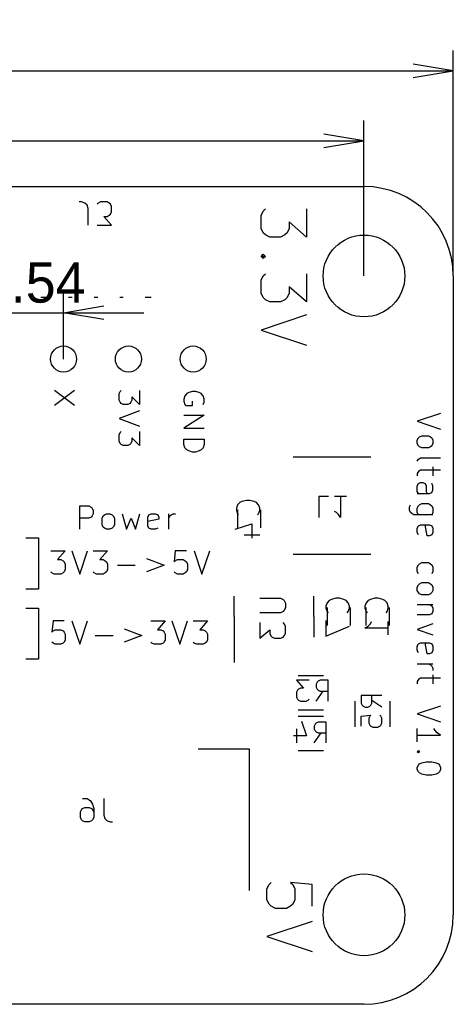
# Model space of a CAD drawing. Header units: millimetres. Extents: x -6.9 to 40, y -32 to 6.5.
# Tile 2 of 2: x 23 to 40, y -32 to 6.5. Entities that reach past the tile are written whole.
import ezdxf
from ezdxf.enums import TextEntityAlignment as Align

# ---------------------------------------------------------------- set-up
doc = ezdxf.new("R2010")
doc.units = ezdxf.units.MM
for name, color, linetype in [('BLACK', 7, 'Continuous'), ('Default', 7, 'Continuous'), ('WHITE', 7, 'Continuous')]:
    doc.layers.add(name, color=color, linetype=linetype)
doc.styles.add('SEACAD_Solid_Edge_ANSI', font='seans.ttf')
doc.dimstyles.new('JIS_(mm)', dxfattribs={"dimtxt": 1.575, "dimasz": 1.575, "dimexe": 0.7875, "dimexo": 0, "dimgap": 0.39375, "dimtad": 1, "dimdsep": 46, "dimtxsty": 'SEACAD_Solid_Edge_ANSI', "dimblk1": '_SE_OPEN', "dimblk2": '_SE_OPEN', "dimsah": 1, "dimcen": 0.7875, "dimadec": 0, "dimazin": 0, "dimtfac": 0.5, "dimtmove": 0, "dimatfit": 3, "dimfxl": 1, "dimarcsym": 0})

# ---------------------------------------------------------------- blocks, each defined once
blk = doc.blocks.new('DMBLK1')
at = {"layer": 'Default', "color": 7, "linetype": 'Continuous'}
for p, q in [((0, -3.5), (0, 5.319)), ((40, -3.5), (40, 5.319)), ((0, 4.532), (40, 4.532))]:
    blk.add_line(p, q, dxfattribs=at)
for points in [[(1.575, 4.269), (0, 4.532), (1.575, 4.794)], [(38.425, 4.269), (40, 4.532), (38.425, 4.794)]]:
    blk.add_lwpolyline(points, dxfattribs=at)
at = {"layer": 'Default', "color": 7, "linetype": 'Continuous', "style": 'SEACAD_Solid_Edge_ANSI'}
blk.add_text('40', height=1.575, dxfattribs=at).set_placement((18.848, 6.5), align=Align.TOP_LEFT)
blk = doc.blocks.new('_SE_OPEN')
at = {"color": 0}
for p, q in [((-1, 0.1665), (0, 0)), ((0, 0), (-1, -0.1665)), ((0, 0), (-1, 0))]:
    blk.add_line(p, q, dxfattribs=at)
blk = doc.blocks.new('DMBLK4')
at = {"layer": 'Default', "color": 7, "linetype": 'Continuous'}
for p, q in [((3.5, -3.5), (3.5, 2.578)), ((36.5, -3.5), (36.5, 2.578)), ((3.5, 1.791), (36.5, 1.791))]:
    blk.add_line(p, q, dxfattribs=at)
for points in [[(5.075, 1.528), (3.5, 1.791), (5.075, 2.053)], [(34.925, 1.528), (36.5, 1.791), (34.925, 2.053)]]:
    blk.add_lwpolyline(points, dxfattribs=at)
at = {"layer": 'Default', "color": 7, "linetype": 'Continuous', "style": 'SEACAD_Solid_Edge_ANSI'}
blk.add_text('33', height=1.575, dxfattribs=at).set_placement((18.848, 3.76), align=Align.TOP_LEFT)
blk = doc.blocks.new('DMBLK5')
at = {"layer": 'Default', "color": 7, "linetype": 'Continuous'}
for p, q in [((22.19, -6.75), (22.19, -4.149)), ((24.73, -6.75), (24.73, -4.149)), ((19.04, -4.936), (27.88, -4.936))]:
    blk.add_line(p, q, dxfattribs=at)
for points in [[(20.615, -5.199), (22.19, -4.936), (20.615, -4.674)], [(26.305, -5.199), (24.73, -4.936), (26.305, -4.674)]]:
    blk.add_lwpolyline(points, dxfattribs=at)
at = {"layer": 'Default', "color": 7, "linetype": 'Continuous', "style": 'SEACAD_Solid_Edge_ANSI'}
blk.add_text('2.54', height=1.575, dxfattribs=at).set_placement((21.491, -2.968), align=Align.TOP_LEFT)

msp = doc.modelspace()

# ---------------------------------------------------------------- linework, layer by layer
at = {"layer": 'BLACK', "color": 7, "linetype": 'Continuous'}
for p, q in [((3.5, 0), (36.5, 0)), ((25.4339, -0.60234), (25.3469, -0.60234)), ((25.5646, -0.64589), (25.4339, -0.60234)), ((25.6517, -0.73297), (25.5646, -0.64589)), ((25.6952, -0.8636), (25.6517, -0.73297)), ((26.0871, -0.64589), (26.0435, -0.68943)), ((26.1742, -0.60234), (26.0871, -0.64589)), ((26.4354, -0.60234), (26.1742, -0.60234)), ((26.5225, -0.64589), (26.4354, -0.60234)), ((26.5661, -0.68943), (26.5225, -0.64589)), ((26.6096, -0.77651), (26.5661, -0.68943)), ((25.6952, -1.51674), (25.6952, -0.8636)), ((26.4354, -1.1684), (26.5225, -1.12486)), ((26.5225, -1.12486), (26.5661, -1.08131)), ((26.5661, -1.08131), (26.6096, -0.99423)), ((26.6096, -0.99423), (26.6096, -0.77651)), ((32.4697, -1.12933), (32.5543, -0.96)), ((32.4697, -1.63733), (32.4697, -1.12933)), ((32.5543, -0.96), (32.639, -0.87533)), ((34.2477, -0.87533), (34.2477, -1.976)), ((26.0435, -1.51674), (26.6096, -1.51674)), ((26.6096, -1.51674), (26.3048, -1.1684)), ((26.3048, -1.1684), (26.4354, -1.1684)), ((34.2477, -1.976), (33.5703, -1.38333)), ((33.5703, -1.38333), (33.5703, -1.63733)), ((32.5543, -1.80667), (32.4697, -1.63733)), ((32.639, -1.89133), (32.5543, -1.80667)), ((32.8083, -1.976), (32.639, -1.89133)), ((33.401, -1.89133), (33.2317, -1.976)), ((33.4857, -1.80667), (33.401, -1.89133)), ((33.5703, -1.63733), (33.4857, -1.80667)), ((33.2317, -1.976), (32.8083, -1.976)), ((32.4697, -2.738), (32.5543, -2.65333)), ((32.5543, -2.65333), (32.639, -2.738)), ((32.5543, -2.82267), (32.4697, -2.738)), ((32.639, -2.738), (32.4697, -2.738)), ((32.639, -2.738), (32.5543, -2.82267)), ((32.5543, -3.5), (32.639, -3.41533)), ((34.2477, -3.41533), (34.2477, -4.516)), ((32.4697, -3.66933), (32.5543, -3.5)), ((32.4697, -4.17733), (32.4697, -3.66933)), ((40, -3.5), (40, -28.5)), ((32.5543, -4.34667), (32.4697, -4.17733)), ((33.5703, -4.17733), (33.4857, -4.34667)), ((34.2477, -4.516), (33.5703, -3.92333)), ((33.5703, -3.92333), (33.5703, -4.17733)), ((24.067, -4.3395), (23.841, -4.3395)), ((25.067, -4.3395), (24.929, -4.3395)), ((26.067, -4.3395), (25.929, -4.3395)), ((27.067, -4.3395), (26.929, -4.3395)), ((28.159, -4.3395), (27.929, -4.3395)), ((32.639, -4.43133), (32.5543, -4.34667)), ((32.8083, -4.516), (32.639, -4.43133)), ((33.2317, -4.516), (32.8083, -4.516)), ((33.401, -4.43133), (33.2317, -4.516)), ((33.4857, -4.34667), (33.401, -4.43133)), ((34.2477, -5.024), (32.4697, -5.61667)), ((32.4697, -5.61667), (34.2477, -6.20933)), ((25.1635, -7.97606), (24.3761, -8.56873)), ((25.1635, -8.56873), (24.3761, -7.97606)), ((26.9115, -8.10306), (26.949, -8.01839)), ((26.949, -8.01839), (26.9865, -7.97606)), ((27.6989, -7.97606), (27.6989, -8.52639)), ((29.6344, -8.06073), (29.5594, -8.10306)), ((29.7844, -8.01839), (29.6344, -8.06073)), ((29.8969, -8.01839), (29.7844, -8.01839)), ((30.0469, -8.06073), (29.8969, -8.01839)), ((30.1219, -8.10306), (30.0469, -8.06073)), ((26.9115, -8.35706), (26.9115, -8.10306)), ((26.949, -8.44173), (26.9115, -8.35706)), ((26.9865, -8.48406), (26.949, -8.44173)), ((27.3615, -8.44173), (27.324, -8.48406)), ((27.3989, -8.35706), (27.3615, -8.44173)), ((27.6989, -8.52639), (27.3989, -8.23006)), ((27.3989, -8.23006), (27.3989, -8.35706)), ((29.4844, -8.18773), (29.4469, -8.31473)), ((29.4469, -8.31473), (29.4469, -8.39939)), ((29.4469, -8.39939), (29.4844, -8.52639)), ((29.5594, -8.10306), (29.4844, -8.18773)), ((29.7844, -8.56873), (29.7844, -8.39939)), ((30.1968, -8.18773), (30.1219, -8.10306)), ((30.2343, -8.31473), (30.1968, -8.18773)), ((30.1968, -8.52639), (30.2343, -8.44173)), ((30.2343, -8.44173), (30.2343, -8.31473)), ((27.6989, -8.78039), (26.9115, -9.07673)), ((27.0615, -8.52639), (26.9865, -8.48406)), ((27.249, -8.52639), (27.0615, -8.52639)), ((27.324, -8.48406), (27.249, -8.52639)), ((29.4844, -8.52639), (29.5219, -8.56873)), ((29.5219, -8.56873), (29.7844, -8.56873)), ((26.9115, -9.07673), (27.6989, -9.37306)), ((29.4469, -8.94973), (30.2343, -8.94973)), ((30.2343, -8.94973), (29.4469, -9.45773)), ((39.5007, -8.88074), (38.5863, -9.18554)), ((38.5863, -9.18554), (39.5007, -9.49034)), ((26.9115, -9.71173), (26.949, -9.62706)), ((26.949, -9.62706), (26.9865, -9.58473)), ((27.6989, -9.58473), (27.6989, -10.1351)), ((29.4469, -9.45773), (30.2343, -9.45773)), ((26.9115, -9.96573), (26.9115, -9.71173)), ((26.949, -10.0504), (26.9115, -9.96573)), ((27.3989, -9.96573), (27.3615, -10.0504)), ((27.6989, -10.1351), (27.3989, -9.83873)), ((27.3989, -9.83873), (27.3989, -9.96573)), ((29.4469, -9.88106), (30.2343, -9.88106)), ((29.4469, -10.0927), (29.4469, -9.88106)), ((30.2343, -9.88106), (30.2343, -10.0927)), ((38.5863, -9.92577), (38.6299, -9.83868)), ((38.5863, -10.0564), (38.5863, -9.92577)), ((38.6299, -9.83868), (38.6734, -9.79514)), ((38.6734, -9.79514), (38.7605, -9.7516)), ((38.7605, -9.7516), (39.0218, -9.7516)), ((39.0218, -9.7516), (39.1089, -9.79514)), ((39.1089, -9.79514), (39.1524, -9.83868)), ((39.1524, -9.83868), (39.1959, -9.92577)), ((39.1959, -9.92577), (39.1959, -10.0564)), ((26.9865, -10.0927), (26.949, -10.0504)), ((27.0615, -10.1351), (26.9865, -10.0927)), ((27.249, -10.1351), (27.0615, -10.1351)), ((27.324, -10.0927), (27.249, -10.1351)), ((27.3615, -10.0504), (27.324, -10.0927)), ((29.4844, -10.2197), (29.4469, -10.0927)), ((29.5594, -10.3044), (29.4844, -10.2197)), ((29.6344, -10.3467), (29.5594, -10.3044)), ((29.7844, -10.3891), (29.6344, -10.3467)), ((29.8969, -10.3891), (29.7844, -10.3891)), ((30.0469, -10.3467), (29.8969, -10.3891)), ((30.1219, -10.3044), (30.0469, -10.3467)), ((30.1968, -10.2197), (30.1219, -10.3044)), ((30.2343, -10.0927), (30.1968, -10.2197)), ((38.6299, -10.1435), (38.5863, -10.0564)), ((38.6734, -10.187), (38.6299, -10.1435)), ((38.7605, -10.2306), (38.6734, -10.187)), ((39.0218, -10.2306), (38.7605, -10.2306)), ((39.1089, -10.187), (39.0218, -10.2306)), ((39.1524, -10.1435), (39.1089, -10.187)), ((39.1959, -10.0564), (39.1524, -10.1435)), ((36.774, -10.595), (33.726, -10.595)), ((38.5863, -10.7531), (38.6299, -10.666)), ((38.6299, -10.666), (38.717, -10.6225)), ((38.717, -10.6225), (39.5007, -10.6225)), ((38.6299, -11.145), (38.5863, -11.2321)), ((38.717, -11.1014), (38.6299, -11.145)), ((39.5007, -11.1014), (38.717, -11.1014)), ((39.1959, -10.9708), (39.1959, -11.3191)), ((38.5863, -11.2321), (38.5863, -11.3191)), ((38.5863, -11.711), (38.6299, -11.6239)), ((38.5863, -11.9287), (38.5863, -11.711)), ((38.6299, -12.0158), (38.5863, -11.9287)), ((38.6299, -11.6239), (38.717, -11.5804)), ((38.717, -11.5804), (38.8041, -11.5804)), ((38.8041, -11.5804), (38.8911, -11.6239)), ((38.8911, -11.6239), (38.9347, -11.711)), ((38.9347, -11.711), (38.9347, -11.9287)), ((38.9347, -11.9287), (38.9782, -12.0158)), ((39.1959, -11.711), (39.1524, -11.6239)), ((39.1524, -11.9723), (39.1959, -11.8852)), ((39.1959, -11.8852), (39.1959, -11.711)), ((31.717, -12.3251), (31.6299, -12.3686)), ((31.8911, -12.2815), (31.717, -12.3251)), ((32.0218, -12.2815), (31.8911, -12.2815)), ((32.1959, -12.3251), (32.0218, -12.2815)), ((32.283, -12.3686), (32.1959, -12.3251)), ((35.1145, -12.1323), (34.7275, -12.1323)), ((34.7275, -12.1323), (34.7275, -12.9451)), ((35.8112, -12.1323), (35.3468, -12.1323)), ((35.579, -12.1323), (35.579, -12.9451)), ((38.5863, -12.0158), (39.0653, -12.0158)), ((39.0653, -12.0158), (39.1524, -11.9723)), ((25.371, -13.4137), (25.371, -12.4993)), ((25.371, -12.4993), (25.7193, -12.4993)), ((25.7193, -12.4993), (25.8064, -12.5428)), ((25.8064, -12.5428), (25.8499, -12.5863)), ((25.8499, -12.5863), (25.8935, -12.6734)), ((25.8935, -12.6734), (25.8935, -12.8041)), ((31.5428, -12.4557), (31.4993, -12.5863)), ((31.4993, -12.5863), (31.4993, -12.6734)), ((31.4993, -12.6734), (31.5428, -12.8041)), ((31.6299, -12.3686), (31.5428, -12.4557)), ((31.5524, -13.35), (31.5524, -12.65)), ((32.3701, -12.4557), (32.283, -12.3686)), ((32.4137, -12.5863), (32.3701, -12.4557)), ((32.3701, -12.8041), (32.4137, -12.6734)), ((32.4137, -12.6734), (32.4137, -12.5863)), ((32.4476, -12.65), (32.4476, -13.35)), ((35.4242, -12.7516), (35.3468, -12.7129)), ((38.2815, -12.5383), (38.3251, -12.4513)), ((38.2815, -12.669), (38.2815, -12.5383)), ((38.3251, -12.7561), (38.2815, -12.669)), ((38.5863, -12.5819), (38.6299, -12.4948)), ((38.5863, -12.7561), (38.5863, -12.5819)), ((38.6299, -12.4948), (38.6734, -12.4513)), ((38.6734, -12.4513), (38.7605, -12.4077)), ((38.7605, -12.4077), (39.0218, -12.4077)), ((39.0218, -12.4077), (39.1089, -12.4513)), ((39.1089, -12.4513), (39.1524, -12.4948)), ((39.1524, -12.4948), (39.1959, -12.5819)), ((39.1959, -12.5819), (39.1959, -12.7561)), ((25.7193, -12.9782), (25.371, -12.9782)), ((25.8064, -12.9347), (25.7193, -12.9782)), ((25.8499, -12.8911), (25.8064, -12.9347)), ((25.8935, -12.8041), (25.8499, -12.8911)), ((26.2418, -12.9782), (26.2854, -12.8911)), ((26.2418, -13.2395), (26.2418, -12.9782)), ((26.2854, -12.8911), (26.3289, -12.8476)), ((26.3289, -12.8476), (26.416, -12.8041)), ((26.416, -12.8041), (26.5466, -12.8041)), ((26.5466, -12.8041), (26.6337, -12.8476)), ((26.6337, -12.8476), (26.6773, -12.8911)), ((26.6773, -12.8911), (26.7208, -12.9782)), ((26.7208, -12.9782), (26.7208, -13.2395)), ((27.0256, -12.8041), (27.1998, -13.4137)), ((27.1998, -13.4137), (27.3739, -12.9782)), ((27.3739, -12.9782), (27.5481, -13.4137)), ((27.5481, -13.4137), (27.7223, -12.8041)), ((28.0271, -12.9347), (28.0706, -12.8476)), ((28.0271, -13.283), (28.0271, -12.9347)), ((28.4625, -13.0218), (28.0271, -13.1089)), ((28.0706, -12.8476), (28.1577, -12.8041)), ((28.1577, -12.8041), (28.3319, -12.8041)), ((28.3319, -12.8041), (28.419, -12.8476)), ((28.419, -12.8476), (28.4625, -12.9347)), ((28.4625, -12.9347), (28.4625, -13.0218)), ((28.8544, -13.4137), (28.8544, -12.8041)), ((28.8544, -12.9782), (28.8979, -12.8911)), ((28.8979, -12.8911), (28.9415, -12.8476)), ((28.9415, -12.8476), (29.0286, -12.8041)), ((29.0286, -12.8041), (29.1157, -12.8041)), ((31.5428, -12.8041), (31.5863, -12.8476)), ((32.3266, -12.8476), (32.3701, -12.8041)), ((35.5016, -12.829), (35.4242, -12.7516)), ((35.579, -12.9451), (35.5016, -12.829)), ((38.3686, -12.7996), (38.3251, -12.7561)), ((38.4557, -12.8431), (38.3686, -12.7996)), ((39.1959, -12.8431), (38.4557, -12.8431)), ((38.6299, -12.8431), (38.5863, -12.7561)), ((39.1959, -12.7561), (39.1524, -12.8431)), ((26.2854, -13.3266), (26.2418, -13.2395)), ((26.3289, -13.3701), (26.2854, -13.3266)), ((26.416, -13.4137), (26.3289, -13.3701)), ((26.5466, -13.4137), (26.416, -13.4137)), ((26.6337, -13.3701), (26.5466, -13.4137)), ((26.6773, -13.3266), (26.6337, -13.3701)), ((26.7208, -13.2395), (26.6773, -13.3266)), ((28.0706, -13.3701), (28.0271, -13.283)), ((28.1577, -13.4137), (28.0706, -13.3701)), ((28.3319, -13.4137), (28.1577, -13.4137)), ((28.419, -13.3701), (28.3319, -13.4137)), ((31.4557, -13.4137), (32.1089, -13.1959)), ((32.1089, -13.1959), (32.1089, -13.762)), ((38.5863, -13.3657), (38.6299, -13.2786)), ((38.5863, -13.5398), (38.5863, -13.3657)), ((38.6299, -13.2786), (38.717, -13.235)), ((38.717, -13.235), (39.0653, -13.235)), ((38.9782, -13.6705), (38.8911, -13.235)), ((39.0653, -13.235), (39.1524, -13.2786)), ((39.1524, -13.2786), (39.1959, -13.3657)), ((39.1959, -13.3657), (39.1959, -13.5398)), ((23.25, -13.75), (23.75, -13.75)), ((23.75, -13.75), (23.75, -15.75)), ((31.8041, -13.6314), (32.4137, -13.6314)), ((38.6299, -13.6269), (38.5863, -13.5398)), ((39.0653, -13.6705), (38.9782, -13.6705)), ((39.1524, -13.6269), (39.0653, -13.6705)), ((39.1959, -13.5398), (39.1524, -13.6269)), ((24.2297, -14.2493), (24.7957, -14.2493)), ((24.7957, -14.2493), (24.4909, -14.5976)), ((25.057, -14.2493), (25.3618, -15.1637)), ((25.3618, -15.1637), (25.6666, -14.2493)), ((25.8843, -14.2493), (26.4504, -14.2493)), ((26.4504, -14.2493), (26.1456, -14.5976)), ((29.1065, -14.2493), (29.0629, -14.6847)), ((29.5419, -14.2493), (29.1065, -14.2493)), ((29.8467, -14.2493), (30.1515, -15.1637)), ((30.1515, -15.1637), (30.4563, -14.2493)), ((24.4909, -14.5976), (24.6216, -14.5976)), ((24.6216, -14.5976), (24.7087, -14.6411)), ((26.1456, -14.5976), (26.2762, -14.5976)), ((26.2762, -14.5976), (26.3633, -14.6411)), ((27.9744, -14.5541), (28.6711, -14.8153)), ((29.1065, -14.6411), (29.1936, -14.5976)), ((29.1936, -14.5976), (29.4113, -14.5976)), ((29.4113, -14.5976), (29.4984, -14.6411)), ((36.774, -14.405), (33.726, -14.405)), ((24.7087, -14.6411), (24.7522, -14.6847)), ((24.7522, -14.6847), (24.7957, -14.7718)), ((24.7957, -14.9895), (24.7522, -15.0766)), ((24.7957, -14.7718), (24.7957, -14.9895)), ((26.3633, -14.6411), (26.4068, -14.6847)), ((26.4068, -14.6847), (26.4504, -14.7718)), ((26.4504, -14.9895), (26.4068, -15.0766)), ((26.4504, -14.7718), (26.4504, -14.9895)), ((26.8423, -14.8153), (27.5389, -14.8153)), ((28.6711, -14.8153), (27.9744, -15.0766)), ((29.0629, -14.6847), (29.1065, -14.6411)), ((29.4984, -14.6411), (29.5419, -14.6847)), ((29.5419, -14.6847), (29.5855, -14.7718)), ((29.5855, -14.9895), (29.5419, -15.0766)), ((29.5855, -14.7718), (29.5855, -14.9895)), ((38.5863, -14.8897), (38.6299, -14.8026)), ((38.5863, -15.0638), (38.5863, -14.8897)), ((38.6299, -14.8026), (38.6734, -14.759)), ((38.6734, -14.759), (38.7605, -14.7155)), ((38.7605, -14.7155), (39.0218, -14.7155)), ((39.0218, -14.7155), (39.1089, -14.759)), ((39.1089, -14.759), (39.1524, -14.8026)), ((39.1524, -14.8026), (39.1959, -14.8897)), ((39.1959, -14.8897), (39.1959, -15.0638)), ((24.2732, -15.1201), (24.2297, -15.0766)), ((24.3603, -15.1637), (24.2732, -15.1201)), ((24.6216, -15.1637), (24.3603, -15.1637)), ((24.7087, -15.1201), (24.6216, -15.1637)), ((24.7522, -15.0766), (24.7087, -15.1201)), ((25.9279, -15.1201), (25.8843, -15.0766)), ((26.0149, -15.1637), (25.9279, -15.1201)), ((26.2762, -15.1637), (26.0149, -15.1637)), ((26.3633, -15.1201), (26.2762, -15.1637)), ((26.4068, -15.0766), (26.3633, -15.1201)), ((29.1065, -15.1201), (29.0629, -15.0766)), ((29.1936, -15.1637), (29.1065, -15.1201)), ((29.4113, -15.1637), (29.1936, -15.1637)), ((29.4984, -15.1201), (29.4113, -15.1637)), ((29.5419, -15.0766), (29.4984, -15.1201)), ((38.6299, -15.1509), (38.5863, -15.0638)), ((39.1959, -15.0638), (39.1524, -15.1509)), ((23.75, -15.75), (23.25, -15.75)), ((38.5863, -15.6734), (38.6299, -15.5863)), ((38.5863, -15.8041), (38.5863, -15.6734)), ((38.6299, -15.5863), (38.6734, -15.5428)), ((38.6734, -15.5428), (38.7605, -15.4993)), ((38.7605, -15.4993), (39.0218, -15.4993)), ((39.0218, -15.4993), (39.1089, -15.5428)), ((39.1089, -15.5428), (39.1524, -15.5863)), ((39.1524, -15.5863), (39.1959, -15.6734)), ((39.1959, -15.6734), (39.1959, -15.8041)), ((31.412, -16.829), (31.412, -16.029)), ((32.4244, -16.1071), (33.2339, -16.1071)), ((33.2339, -16.1071), (33.3291, -16.1547)), ((33.3291, -16.1547), (33.3768, -16.2023)), ((34.532, -16.829), (34.532, -16.029)), ((35.229, -16.1541), (35.1419, -16.1976)), ((35.4031, -16.1105), (35.229, -16.1541)), ((35.5338, -16.1105), (35.4031, -16.1105)), ((35.7079, -16.1541), (35.5338, -16.1105)), ((35.795, -16.1976), (35.7079, -16.1541)), ((36.753, -16.1541), (36.6659, -16.1976)), ((36.9271, -16.1105), (36.753, -16.1541)), ((37.0578, -16.1105), (36.9271, -16.1105)), ((37.2319, -16.1541), (37.0578, -16.1105)), ((37.319, -16.1976), (37.2319, -16.1541)), ((38.6299, -15.8911), (38.5863, -15.8041)), ((38.6734, -15.9347), (38.6299, -15.8911)), ((38.7605, -15.9782), (38.6734, -15.9347)), ((39.0218, -15.9782), (38.7605, -15.9782)), ((39.1089, -15.9347), (39.0218, -15.9782)), ((39.1524, -15.8911), (39.1089, -15.9347)), ((39.1959, -15.8041), (39.1524, -15.8911)), ((23.25, -16.5), (23.75, -16.5)), ((23.75, -16.5), (23.75, -18.5)), ((33.3768, -16.2023), (33.4244, -16.2976)), ((33.4244, -16.488), (33.3768, -16.5833)), ((33.4244, -16.2976), (33.4244, -16.488)), ((35.0548, -16.2847), (35.0113, -16.4153)), ((35.0113, -16.4153), (35.0113, -16.5024)), ((35.0113, -16.5024), (35.0548, -16.6331)), ((35.1419, -16.1976), (35.0548, -16.2847)), ((35.0644, -17.179), (35.0644, -16.479)), ((35.8821, -16.2847), (35.795, -16.1976)), ((35.9257, -16.4153), (35.8821, -16.2847)), ((35.8821, -16.6331), (35.9257, -16.5024)), ((35.9257, -16.5024), (35.9257, -16.4153)), ((35.9596, -16.479), (35.9596, -17.179)), ((36.5788, -16.2847), (36.5353, -16.4153)), ((36.5353, -16.4153), (36.5353, -16.5024)), ((36.5353, -16.5024), (36.5788, -16.6331)), ((36.6659, -16.1976), (36.5788, -16.2847)), ((36.5884, -17.179), (36.5884, -16.479)), ((37.4061, -16.2847), (37.319, -16.1976)), ((37.4497, -16.4153), (37.4061, -16.2847)), ((37.4061, -16.6331), (37.4497, -16.5024)), ((37.4497, -16.5024), (37.4497, -16.4153)), ((37.4836, -16.479), (37.4836, -17.179)), ((39.1959, -16.3701), (38.5863, -16.3701)), ((39.1089, -16.3701), (39.1524, -16.4137)), ((39.1524, -16.4137), (39.1959, -16.5007)), ((39.1959, -16.5007), (39.1959, -16.6314)), ((31.412, -16.829), (31.412, -18.629)), ((33.2339, -16.6785), (32.4244, -16.6785)), ((33.3291, -16.6309), (33.2339, -16.6785)), ((33.3768, -16.5833), (33.3291, -16.6309)), ((34.532, -16.829), (34.532, -17.629)), ((35.0548, -16.6331), (35.0983, -16.6766)), ((35.8386, -16.6766), (35.8821, -16.6331)), ((36.5788, -16.6331), (36.6223, -16.6766)), ((37.3626, -16.6766), (37.4061, -16.6331)), ((39.0653, -16.762), (38.5863, -16.762)), ((39.1524, -16.7185), (39.0653, -16.762)), ((39.1959, -16.6314), (39.1524, -16.7185)), ((24.3168, -16.9993), (24.2732, -17.4347)), ((24.7522, -16.9993), (24.3168, -16.9993)), ((25.057, -16.9993), (25.3618, -17.9137)), ((25.3618, -17.9137), (25.6666, -16.9993)), ((27.1035, -17.3041), (27.8002, -17.5653)), ((28.1485, -16.9993), (28.7146, -16.9993)), ((28.7146, -16.9993), (28.4098, -17.3476)), ((28.9759, -16.9993), (29.2807, -17.9137)), ((29.2807, -17.9137), (29.5855, -16.9993)), ((29.8032, -16.9993), (30.3692, -16.9993)), ((30.3692, -16.9993), (30.0644, -17.3476)), ((32.4244, -17.0595), (32.4244, -17.6785)), ((33.3768, -17.1071), (33.3291, -17.0595)), ((33.4244, -17.2023), (33.3768, -17.1071)), ((33.4244, -17.488), (33.4244, -17.2023)), ((35.0113, -16.9814), (35.0113, -17.591)), ((35.0113, -17.591), (35.9257, -17.1991)), ((36.5353, -17.2862), (36.6659, -17.1991)), ((37.4497, -17.2862), (36.5353, -17.2862)), ((36.6659, -17.1991), (36.753, -17.112)), ((36.753, -17.112), (36.7965, -17.0249)), ((37.4497, -17.5475), (37.4497, -17.0249)), ((39.1959, -17.1103), (38.5863, -17.3281)), ((38.5863, -17.3281), (39.1959, -17.5458)), ((24.2732, -17.4347), (24.3168, -17.3911)), ((24.3168, -17.3911), (24.4039, -17.3476)), ((24.4039, -17.3476), (24.6216, -17.3476)), ((24.6216, -17.3476), (24.7087, -17.3911)), ((24.7087, -17.3911), (24.7522, -17.4347)), ((24.7522, -17.4347), (24.7957, -17.5218)), ((24.7957, -17.5218), (24.7957, -17.7395)), ((25.9714, -17.5653), (26.6681, -17.5653)), ((27.8002, -17.5653), (27.1035, -17.8266)), ((28.4098, -17.3476), (28.5404, -17.3476)), ((28.5404, -17.3476), (28.6275, -17.3911)), ((28.6275, -17.3911), (28.6711, -17.4347)), ((28.6711, -17.4347), (28.7146, -17.5218)), ((28.7146, -17.5218), (28.7146, -17.7395)), ((30.0644, -17.3476), (30.1951, -17.3476)), ((30.1951, -17.3476), (30.2821, -17.3911)), ((30.2821, -17.3911), (30.3257, -17.4347)), ((30.3257, -17.4347), (30.3692, -17.5218)), ((30.3692, -17.5218), (30.3692, -17.7395)), ((32.4244, -17.6785), (32.8053, -17.3452)), ((32.8053, -17.3452), (32.8053, -17.488)), ((32.8053, -17.488), (32.853, -17.5833)), ((32.853, -17.5833), (32.9006, -17.6309)), ((32.9006, -17.6309), (32.9958, -17.6785)), ((32.9958, -17.6785), (33.2339, -17.6785)), ((33.2339, -17.6785), (33.3291, -17.6309)), ((33.3291, -17.6309), (33.3768, -17.5833)), ((33.3768, -17.5833), (33.4244, -17.488)), ((24.3168, -17.8701), (24.2732, -17.8266)), ((24.4039, -17.9137), (24.3168, -17.8701)), ((24.6216, -17.9137), (24.4039, -17.9137)), ((24.7087, -17.8701), (24.6216, -17.9137)), ((24.7522, -17.8266), (24.7087, -17.8701)), ((24.7957, -17.7395), (24.7522, -17.8266)), ((28.1921, -17.8701), (28.1485, -17.8266)), ((28.2792, -17.9137), (28.1921, -17.8701)), ((28.5404, -17.9137), (28.2792, -17.9137)), ((28.6275, -17.8701), (28.5404, -17.9137)), ((28.6711, -17.8266), (28.6275, -17.8701)), ((28.7146, -17.7395), (28.6711, -17.8266)), ((29.8467, -17.8701), (29.8032, -17.8266)), ((29.9338, -17.9137), (29.8467, -17.8701)), ((30.1951, -17.9137), (29.9338, -17.9137)), ((30.2821, -17.8701), (30.1951, -17.9137)), ((30.3257, -17.8266), (30.2821, -17.8701)), ((30.3692, -17.7395), (30.3257, -17.8266)), ((38.5863, -17.9812), (38.6299, -17.8941)), ((38.5863, -18.1554), (38.5863, -17.9812)), ((38.6299, -17.8941), (38.717, -17.8506)), ((38.717, -17.8506), (39.0653, -17.8506)), ((38.9782, -18.286), (38.8911, -17.8506)), ((39.0653, -17.8506), (39.1524, -17.8941)), ((39.1524, -17.8941), (39.1959, -17.9812)), ((39.1959, -17.9812), (39.1959, -18.1554)), ((38.6299, -18.2425), (38.5863, -18.1554)), ((39.0653, -18.286), (38.9782, -18.286)), ((39.1524, -18.2425), (39.0653, -18.286)), ((39.1959, -18.1554), (39.1524, -18.2425)), ((23.75, -18.5), (23.25, -18.5)), ((38.5863, -18.6779), (39.1959, -18.6779)), ((39.0218, -18.6779), (39.1089, -18.7214)), ((39.1089, -18.7214), (39.1524, -18.765)), ((39.1524, -18.765), (39.1959, -18.8521)), ((39.1959, -18.8521), (39.1959, -18.9391)), ((33.917, -19.132), (34.917, -19.132)), ((38.717, -19.2439), (38.6299, -19.2875)), ((39.5007, -19.2439), (38.717, -19.2439)), ((39.1959, -19.1133), (39.1959, -19.4617)), ((34.3565, -19.3189), (33.8534, -19.3189)), ((33.8534, -19.3189), (34.1243, -19.6285)), ((34.0082, -19.6285), (33.9308, -19.6672)), ((34.1243, -19.6285), (34.0082, -19.6285)), ((34.6662, -19.3963), (34.6275, -19.4737)), ((34.6275, -19.4737), (34.6275, -19.5898)), ((34.6275, -19.5898), (34.6662, -19.6672)), ((34.7049, -19.3576), (34.6662, -19.3963)), ((34.7823, -19.3189), (34.7049, -19.3576)), ((35.0919, -19.3189), (34.7823, -19.3189)), ((35.0919, -20.1317), (35.0919, -19.3189)), ((38.6299, -19.2875), (38.5863, -19.3746)), ((38.5863, -19.3746), (38.5863, -19.4617)), ((33.8921, -19.7059), (33.8534, -19.7834)), ((33.8534, -19.7834), (33.8534, -19.9769)), ((33.8534, -19.9769), (33.8921, -20.0543)), ((33.9308, -19.6672), (33.8921, -19.7059)), ((34.6275, -20.1317), (34.8984, -19.7446)), ((34.6662, -19.6672), (34.7049, -19.7059)), ((34.7049, -19.7059), (34.7823, -19.7446)), ((34.7823, -19.7446), (35.0919, -19.7446)), ((37.1977, -19.9121), (36.3849, -19.9121)), ((36.3849, -19.9121), (36.3849, -20.2217)), ((36.8106, -20.2217), (36.8106, -19.9121)), ((33.8921, -20.0543), (33.9308, -20.093)), ((33.9308, -20.093), (34.0082, -20.1317)), ((34.0082, -20.1317), (34.2404, -20.1317)), ((34.2404, -20.1317), (34.3178, -20.093)), ((34.3178, -20.093), (34.3565, -20.0543)), ((36.15, -21.139), (36.15, -20.139)), ((36.3849, -20.2217), (36.4236, -20.2991)), ((36.4236, -20.2991), (36.4623, -20.3378)), ((36.4623, -20.3378), (36.5397, -20.3765)), ((36.5397, -20.3765), (36.6558, -20.3765)), ((36.6558, -20.3765), (36.7332, -20.3378)), ((36.7332, -20.3378), (36.7719, -20.2991)), ((36.7719, -20.2991), (36.8106, -20.2217)), ((37.1977, -20.3765), (36.8106, -20.1056)), ((37.51, -20.139), (37.51, -21.139)), ((39.5007, -20.3325), (38.5863, -20.6373)), ((34.917, -20.492), (33.917, -20.492)), ((33.917, -20.721), (34.917, -20.721)), ((36.3849, -20.7249), (36.7719, -20.6862)), ((36.3849, -21.1119), (36.3849, -20.7249)), ((36.7332, -20.7249), (36.6945, -20.8023)), ((36.6945, -20.8023), (36.6945, -20.9958)), ((36.7719, -20.6862), (36.7332, -20.7249)), ((37.159, -20.7249), (37.1203, -20.6862)), ((37.1977, -20.8023), (37.159, -20.7249)), ((37.1977, -20.9958), (37.1977, -20.8023)), ((38.5863, -20.6373), (39.5007, -20.9421)), ((34.0493, -20.9172), (34.2428, -21.4978)), ((34.5912, -21.0333), (34.5525, -21.1107)), ((34.5525, -21.1107), (34.5525, -21.2268)), ((34.6299, -20.9946), (34.5912, -21.0333)), ((34.7073, -20.9559), (34.6299, -20.9946)), ((35.0169, -20.9559), (34.7073, -20.9559)), ((35.0169, -21.7687), (35.0169, -20.9559)), ((36.6945, -20.9958), (36.7332, -21.0732)), ((36.7332, -21.0732), (36.7719, -21.1119)), ((36.7719, -21.1119), (36.8494, -21.1506)), ((36.8494, -21.1506), (37.0429, -21.1506)), ((37.0429, -21.1506), (37.1203, -21.1119)), ((37.1203, -21.1119), (37.159, -21.0732)), ((37.159, -21.0732), (37.1977, -20.9958)), ((34.2428, -21.4978), (33.7397, -21.4978)), ((33.8558, -21.2268), (33.8558, -21.7687)), ((34.5525, -21.2268), (34.5912, -21.3042)), ((34.5525, -21.7687), (34.8234, -21.3816)), ((34.5912, -21.3042), (34.6299, -21.3429)), ((34.6299, -21.3429), (34.7073, -21.3816)), ((34.7073, -21.3816), (35.0169, -21.3816)), ((38.5863, -21.7259), (38.5863, -21.2034)), ((38.5863, -21.4646), (39.5007, -21.4646)), ((39.283, -21.2905), (39.2395, -21.2034)), ((39.3701, -21.3775), (39.283, -21.2905)), ((39.5007, -21.4646), (39.3701, -21.3775)), ((30, -22), (32, -22)), ((32, -22), (32, -27.55)), ((34.917, -22.081), (33.917, -22.081)), ((38.5863, -22.1178), (38.6299, -22.0742)), ((38.6299, -22.1613), (38.5863, -22.1178)), ((38.6734, -22.1178), (38.5863, -22.1178)), ((38.6299, -22.0742), (38.6734, -22.1178)), ((38.6734, -22.1178), (38.6299, -22.1613)), ((38.5863, -22.7274), (38.6299, -22.6403)), ((38.5863, -22.8145), (38.5863, -22.7274)), ((38.6299, -22.6403), (38.6734, -22.5967)), ((38.6734, -22.5967), (38.7605, -22.5532)), ((38.7605, -22.5532), (38.9347, -22.5097)), ((38.9347, -22.5097), (39.1524, -22.5097)), ((39.1524, -22.5097), (39.3266, -22.5532)), ((39.3266, -22.5532), (39.4137, -22.5967)), ((39.4137, -22.5967), (39.4572, -22.6403)), ((39.4572, -22.6403), (39.5007, -22.7274)), ((39.5007, -22.7274), (39.5007, -22.8145)), ((38.6299, -22.9015), (38.5863, -22.8145)), ((38.6734, -22.9451), (38.6299, -22.9015)), ((38.7605, -22.9886), (38.6734, -22.9451)), ((38.9347, -23.0322), (38.7605, -22.9886)), ((39.1524, -23.0322), (38.9347, -23.0322)), ((39.3266, -22.9886), (39.1524, -23.0322)), ((39.4137, -22.9451), (39.3266, -22.9886)), ((39.4572, -22.9015), (39.4137, -22.9451)), ((39.5007, -22.8145), (39.4572, -22.9015)), ((25.4775, -23.9493), (25.6517, -23.9493)), ((25.6517, -23.9493), (25.7387, -23.9928)), ((25.7387, -23.9928), (25.7823, -24.0363)), ((25.7823, -24.0363), (25.8694, -24.167)), ((25.8694, -24.167), (25.9129, -24.3411)), ((26.3048, -23.9493), (26.3048, -24.6024)), ((25.3904, -24.4718), (25.4339, -24.3847)), ((25.3904, -24.6895), (25.3904, -24.4718)), ((25.4339, -24.3847), (25.4775, -24.3411)), ((25.4775, -24.3411), (25.5646, -24.2976)), ((25.5646, -24.2976), (25.7387, -24.2976)), ((25.7387, -24.2976), (25.8258, -24.3411)), ((25.8258, -24.3411), (25.8694, -24.3847)), ((25.8694, -24.3847), (25.9129, -24.4718)), ((25.9129, -24.3411), (25.9129, -24.6895)), ((26.3048, -24.6024), (26.3483, -24.733)), ((25.4339, -24.7766), (25.3904, -24.6895)), ((25.4775, -24.8201), (25.4339, -24.7766)), ((25.5646, -24.8637), (25.4775, -24.8201)), ((25.7387, -24.8637), (25.5646, -24.8637)), ((25.8258, -24.8201), (25.7387, -24.8637)), ((25.8694, -24.7766), (25.8258, -24.8201)), ((25.9129, -24.6895), (25.8694, -24.7766)), ((26.3483, -24.733), (26.4354, -24.8201)), ((26.4354, -24.8201), (26.5661, -24.8637)), ((26.5661, -24.8637), (26.6531, -24.8637)), ((32.6957, -27.484), (32.7803, -27.3147)), ((32.7803, -27.3147), (32.865, -27.23)), ((34.4737, -27.3147), (33.627, -27.23)), ((33.627, -27.23), (33.7117, -27.3147)), ((33.7117, -27.3147), (33.7963, -27.484)), ((34.4737, -28.1613), (34.4737, -27.3147)), ((32.6957, -27.9073), (32.6957, -27.484)), ((33.7963, -27.484), (33.7963, -27.9073)), ((32.7803, -28.0767), (32.6957, -27.9073)), ((32.865, -28.1613), (32.7803, -28.0767)), ((33.7117, -28.0767), (33.627, -28.1613)), ((33.7963, -27.9073), (33.7117, -28.0767)), ((33.0343, -28.246), (32.865, -28.1613)), ((33.4577, -28.246), (33.0343, -28.246)), ((33.627, -28.1613), (33.4577, -28.246)), ((34.4737, -28.754), (32.6957, -29.3467)), ((32.6957, -29.3467), (34.4737, -29.9393)), ((36.5, -32), (3.5, -32))]:
    msp.add_line(p, q, dxfattribs=at)
for centre, start, end in [((36.5, -3.5), 0, 90), ((36.5, -28.5), 270, 0)]:
    msp.add_arc(centre, 3.5, start, end, dxfattribs=at)
at = {"layer": 'WHITE', "color": 7, "linetype": 'Continuous'}
for centre, radius in [((36.5, -3.5), 1.6), ((24.73, -6.75), 0.51), ((27.27, -6.75), 0.51), ((29.81, -6.75), 0.51), ((36.5, -28.5), 1.6)]:
    msp.add_circle(centre, radius, dxfattribs=at)

# ---------------------------------------------------------------- dimensions: what is measured, and where the dimension line sits
at = {"layer": 'Default', "color": 7, "linetype": 'Continuous'}
for base, p1, p2, picture, middle in [((0, 4.53152), (0, -3.5), (40, -3.5), 'DMBLK1', (20, 4.53152)), ((3.5, 1.79082), (3.5, -3.5), (36.5, -3.5), 'DMBLK4', (20, 1.79082)), ((22.19, -4.93634), (22.19, -6.75), (24.73, -6.75), 'DMBLK5', (23.46, -4.93634))]:
    dim = msp.add_linear_dim(base=base, p1=p1, p2=p2, angle=0, text='\\A1;<>', dimstyle='JIS_(mm)', dxfattribs=at)
    dim.commit()
    dim.dimension.update_dxf_attribs({"geometry": picture, "text_midpoint": middle, "dimtype": 161})

doc.saveas('drawing.dxf')
